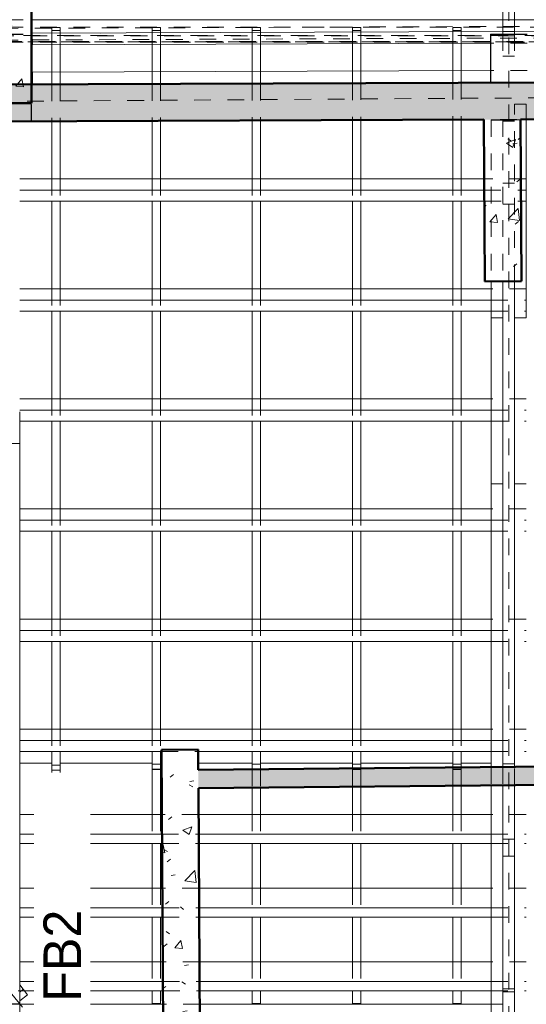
# Model space of a CAD drawing. Header units: metres. Extents: x -16.9 to 14.1, y -10.5 to 9.6.
# Tile 9 of 26: x -9 to -6, y -0.2 to 5.7. Entities that reach past the tile are written whole.
import ezdxf

# ---------------------------------------------------------------- set-up
doc = ezdxf.new("R2010")
doc.units = ezdxf.units.M
for name, pattern in [('Ligne de quadrillage', [0.022225, 0.0127, -0.003175, 0.003175, -0.003175]), ('Projeté', [0.003969, 0.002381, -0.001587]), ('Tiret', [0.00635, 0.003175, -0.003175])]:
    doc.linetypes.add(name, pattern=pattern)
for name, color, linetype, lineweight in [('A-FLOR-OVHD', 1, 'Projeté', 18), ('A-ROOF', 132, 'Continuous', 18), ('A-WALL', 113, 'Continuous', 25), ('A-WALL-HDLN', 110, 'Tiret', 25), ('A-WALL-PATT', 111, 'Continuous', 50), ('G-ANNO-TEXT', 231, 'Continuous', 9), ('S-BEAM', 12, 'Continuous', 18), ('S-BEAM-HDLN', 1, 'Tiret', 18), ('S-GRID', 1, 'Continuous', 9)]:
    doc.layers.add(name, color=color, linetype=linetype, lineweight=lineweight)
doc.styles.add('Bodoni MT_B_I', font='BOD_BI.TTF', dxfattribs={"height": 0.225})
pattern_1 = [(50, (0, 0), (0.546555, -0.047815), [0.05715, -0.62865]), (355, (0, 0), (-0.105728, 0.573166), [0.04572, -0.50292]), (100.451, (0.04555, -0.004), (0.440828, 0.52535), [0.04857, -0.53427]), (46.184, (0, 0.1524), (0.813237, -0.12613), [0.08572, -0.94297]), (96.636, (0.0678, 0.1419), (0.71221, 0.742287), [0.07286, -0.80141]), (351.184, (0, 0.1524), (0.712217, 0.742274), [0.06858, -0.75438]), (21, (0.0762, 0.1143), (0.454846, -0.306795), [0.05715, -0.62865]), (326, (0.0762, 0.1143), (0.185405, 0.55256), [0.04572, -0.50292]), (71.451, (0.1141, 0.08873), (0.64025, 0.245763), [0.04857, -0.53427]), (37.5, (0, 0), (0.009261, 0.2536672), [0.02515, -0.47168, 0.02515, -0.48539, -0.50482]), (37.5, (0, 0), (0.009261, 0.2536672), [-1.007, 0.02515, -0.47968]), (7.5, (0, 0), (0.200456, 0.300546), [0.02515, -0.26594, 0.02515, -0.46025, -0.1924]), (7.5, (0, 0), (0.200456, 0.300546), [-0.77648, 0.02515, -0.16726]), (327.5, (-0.16993, 0), (0.4067682, -0.0171882), [0.02515, -0.16535, 0.02515, -0.56921, -0.78867]), (327.5, (-0.16993, 0), (0.4067682, -0.0171882), [-0.78486, 0.02515, -0.76352]), (317.5, (-0.24613, 0), (0.444383, 0.076279), [0.02515, -0.2225, 0.02515, -0.36957, -0.56007]), (317.5, (-0.24613, 0), (0.444383, 0.076279), [-0.64237, 0.02515, -0.53492])]

# ---------------------------------------------------------------- blocks, each defined once
blk = doc.blocks.new('Poutre - Bois de construction de dimensions courantes - 70 220-4822813-PH R_1 EXISTANT')
at = {"layer": 'S-BEAM'}
for p, q in [((-6.1278, -0.339), (-6.1278, -0.119)), ((-6.1278, -0.119), (-6.0578, -0.119)), ((-6.0578, -0.119), (-6.0578, -0.339)), ((-6.0578, -0.339), (-6.1278, -0.339))]:
    blk.add_line(p, q, dxfattribs=at)

msp = doc.modelspace()

# ---------------------------------------------------------------- hatches: boundary and pattern name
at = {"layer": 'A-WALL-PATT', "lineweight": 18}
h = msp.add_hatch(dxfattribs=at)
h.set_pattern_fill('FP_1', color=256, style=0, pattern_type=2)
h.set_pattern_definition(pattern_1)
h.paths.add_polyline_path([(-8.9503, 5.2021), (-8.9503, 7.0253), (-9.3003, 7.0253), (-9.3003, 5.2021), (-9.2393, 5.2021)])
h = msp.add_hatch(dxfattribs=at)
h.set_pattern_fill('FP_1', color=256, style=0, pattern_type=2)
h.set_pattern_definition(pattern_1)
h.paths.add_polyline_path([(-13.1539, 5.0769), (5.5773, 5.1482), (5.5765, 5.3682), (-13.1547, 5.2969)])
h = msp.add_hatch(dxfattribs=at)
h.set_pattern_fill('FP_1', color=256, style=0, pattern_type=2)
h.set_pattern_definition(pattern_1)
h.paths.add_polyline_path([(-6.236, 4.1332), (-6.016, 4.1346), (-6.0223, 5.1041), (-6.2423, 5.1032), (-6.2394, 4.6472)])
h = msp.add_hatch(dxfattribs=at)
h.set_pattern_fill('FP_1', color=256, style=0, pattern_type=2)
h.set_pattern_definition(pattern_1)
h.paths.add_polyline_path([(-8.1254, -5.8136), (-7.9054, -5.8121), (-7.9523, 1.3308), (-8.1722, 1.3293), (-8.1262, -5.6983)])
h = msp.add_hatch(dxfattribs=at)
h.set_pattern_fill('FP_1', color=256, style=0, pattern_type=2)
h.set_pattern_definition(pattern_1)
h.paths.add_polyline_path([(-7.9507, 1.0991), (5.8294, 1.2325), (5.8288, 1.3425), (-7.9515, 1.2091)])

# ---------------------------------------------------------------- linework, layer by layer
at = {"layer": 'A-FLOR-OVHD'}
msp.add_line((-9.004, -0.2106), (-13.5434, 5.4615), dxfattribs=at)
at = {"layer": 'A-ROOF'}
for p, q in [((-8.9503, 5.6233), (-8.5347, 5.6213)), ((-8.8282, 1.2505), (-9.0203, 1.2505)), ((-8.2282, 1.2505), (-8.7782, 1.2505)), ((-8.1717, 1.2505), (-8.1782, 1.2505)), ((-7.6282, 1.2505), (-7.9517, 1.2505)), ((-7.0282, 1.2505), (-7.5782, 1.2505)), ((-6.4278, 1.2505), (-6.9782, 1.2505)), ((-6.1978, 1.2505), (-6.3778, 1.2505))]:
    msp.add_line(p, q, dxfattribs=at)
at = {"layer": 'A-WALL', "lineweight": 50}
for p, q in [((-8.9503, 7.0253), (-8.9503, 5.2021)), ((-13.1547, 5.2969), (5.5765, 5.3682)), ((-8.9503, 5.2021), (-9.3003, 5.2021)), ((-6.2423, 5.1032), (-12.8236, 5.0782)), ((-6.236, 4.1332), (-6.2423, 5.1032)), ((-2.5065, 5.1175), (-6.0223, 5.1041)), ((-6.0223, 5.1041), (-6.016, 4.1346)), ((-6.016, 4.1346), (-6.236, 4.1332)), ((-8.1722, 1.3293), (-7.9523, 1.3308)), ((-8.1487, -2.2673), (-8.1722, 1.3293)), ((-7.9523, 1.3308), (-7.9515, 1.2091)), ((-7.9515, 1.2091), (-2.4812, 1.2621)), ((-4.2047, 1.1354), (-7.9507, 1.0991)), ((-7.9507, 1.0991), (-7.9073, -5.5216))]:
    msp.add_line(p, q, dxfattribs=at)
at = {"layer": 'A-WALL'}
for p, q in [((-6.2028, 5.6144), (-6.2028, 5.3235)), ((-6.2028, 5.6144), (-5.9828, 5.6144)), ((-6.2028, 5.3235), (-6.345, 5.3229)), ((-9.2175, 5.0917), (-7.6102, 5.098))]:
    msp.add_line(p, q, dxfattribs=at)
at = {"layer": 'A-WALL-HDLN'}
for p, q in [((-9.3003, 5.6144), (-8.9503, 5.6144)), ((-7.6111, 5.318), (-9.1257, 5.3121)), ((-6.2028, 5.3235), (-5.9828, 5.3243)), ((-8.9503, 5.0928), (-8.9503, 5.2021)), ((-6.3442, 5.1029), (-2.3688, 5.1183))]:
    msp.add_line(p, q, dxfattribs=at)
at = {"layer": 'S-BEAM'}
for p, q in [((-6.1278, 7.1053), (-6.1278, 5.6144)), ((-6.0578, 7.1053), (-6.0578, 5.6144)), ((-8.9503, 5.701), (-6.1278, 5.701)), ((-6.0578, 5.701), (-2.2704, 5.701)), ((-6.1278, 5.6306), (-8.9449, 5.6196)), ((-8.9449, 5.6196), (-8.9446, 5.5496)), ((-2.2704, 5.6455), (-6.0578, 5.6308)), ((-8.9503, 5.5797), (-8.9447, 5.5797)), ((-6.2028, 5.5603), (-8.9446, 5.5496)), ((-8.8282, 5.5501), (-8.8282, 5.3867)), ((-8.7782, 5.5503), (-8.7782, 5.3869)), ((-8.2282, 5.5524), (-8.2282, 5.389)), ((-8.1782, 5.5526), (-8.1782, 5.3892)), ((-7.6282, 5.5547), (-7.6282, 5.3914)), ((-7.5782, 5.5549), (-7.5782, 5.3916)), ((-7.0282, 5.5571), (-7.0282, 5.3937)), ((-6.9782, 5.5573), (-6.9782, 5.3939)), ((-6.4278, 5.5594), (-6.4278, 5.396)), ((-6.3778, 5.5596), (-6.3778, 5.3962)), ((-6.2028, 5.3969), (-8.9441, 5.3862)), ((-8.9441, 5.3862), (-8.9438, 5.3162)), ((-6.2028, 5.3269), (-8.9438, 5.3162)), ((-8.8282, 5.3167), (-8.8282, 5.3134)), ((-8.7782, 5.3169), (-8.7782, 5.3136)), ((-8.2282, 5.319), (-8.2282, 5.3157)), ((-8.1782, 5.3192), (-8.1782, 5.3159)), ((-7.6282, 5.3214), (-7.6282, 5.318)), ((-7.5782, 5.3216), (-7.5782, 5.3182)), ((-7.0282, 5.3237), (-7.0282, 5.3203)), ((-6.9782, 5.3239), (-6.9782, 5.3204)), ((-6.4278, 5.326), (-6.4278, 5.3226)), ((-6.3778, 5.3262), (-6.3778, 5.3228)), ((-8.8282, 5.0933), (-8.8282, 4.7489)), ((-8.7782, 5.0935), (-8.7782, 4.7489)), ((-8.2282, 5.0956), (-8.2282, 4.7485)), ((-8.1782, 5.0958), (-8.1782, 4.7485)), ((-7.6282, 5.0979), (-7.6282, 4.7485)), ((-7.5782, 5.0981), (-7.5782, 4.7485)), ((-7.0282, 5.1002), (-7.0282, 4.7493)), ((-6.9782, 5.1004), (-6.9782, 4.7493)), ((-6.4278, 5.1025), (-6.4278, 4.7492)), ((-6.3778, 5.1027), (-6.3778, 4.7492)), ((-5.9878, 3.9163), (-5.9878, 5.1042)), ((-6.24, 4.7485), (-9.0203, 4.7485)), ((-9.0203, 4.6801), (-6.2396, 4.6801)), ((-9.0203, 4.6143), (-6.2391, 4.6143)), ((-8.8282, 4.6143), (-8.8282, 4.0906)), ((-8.7782, 4.6143), (-8.7782, 4.0906)), ((-8.2282, 4.6143), (-8.2282, 4.0901)), ((-8.1782, 4.6143), (-8.1782, 4.0901)), ((-7.6282, 4.6143), (-7.6282, 4.0901)), ((-7.5782, 4.6143), (-7.5782, 4.0901)), ((-7.0282, 4.6143), (-7.0282, 4.0901)), ((-6.9782, 4.6143), (-6.9782, 4.0901)), ((-6.4278, 4.6143), (-6.4278, 4.0901)), ((-6.3778, 4.6143), (-6.3778, 4.0901)), ((-6.1978, 4.1334), (-6.1978, 3.9163)), ((-6.1278, 4.1339), (-6.1278, 3.9163)), ((-6.0578, 3.9163), (-6.0578, 4.1343)), ((-6.1978, 4.0901), (-9.0203, 4.0901)), ((-9.0203, 4.0217), (-6.1978, 4.0217)), ((-9.0203, 3.9559), (-6.1978, 3.9559)), ((-8.8282, 3.9559), (-8.8282, 3.4317)), ((-8.7782, 3.9559), (-8.7782, 3.4317)), ((-8.2282, 3.9559), (-8.2282, 3.4317)), ((-8.1782, 3.9559), (-8.1782, 3.4317)), ((-7.6282, 3.9559), (-7.6282, 3.4317)), ((-7.5782, 3.9559), (-7.5782, 3.4317)), ((-7.0282, 3.9559), (-7.0282, 3.4317)), ((-6.9782, 3.9559), (-6.9782, 3.4317)), ((-6.4278, 3.9559), (-6.4278, 3.4317)), ((-6.3778, 3.9559), (-6.3778, 3.4317)), ((-6.1278, 3.9163), (-6.1978, 3.9163)), ((-6.1978, 3.9163), (-6.1978, 2.9226)), ((-6.1278, 3.9163), (-6.1278, 2.9226)), ((-6.0578, 2.9226), (-6.0578, 3.9163)), ((-5.9878, 3.9163), (-6.0578, 3.9163)), ((-8.8282, 3.4317), (-9.0203, 3.4317)), ((-6.1978, 3.4317), (-8.7782, 3.4317)), ((-9.0203, 3.3633), (-6.1978, 3.3633)), ((-9.0203, 3.163), (-9.0203, 3.3531)), ((-9.0203, 3.2975), (-6.1978, 3.2975)), ((-8.8282, 3.2975), (-8.8282, 2.7724)), ((-8.7782, 3.2975), (-8.7782, 2.7724)), ((-8.2282, 3.2975), (-8.2282, 2.7727)), ((-8.1782, 3.2975), (-8.1782, 2.7727)), ((-7.6282, 3.2975), (-7.6282, 2.7727)), ((-7.5782, 3.2975), (-7.5782, 2.7727)), ((-7.0282, 3.2975), (-7.0282, 2.7727)), ((-6.9782, 3.2975), (-6.9782, 2.7727)), ((-6.4278, 3.2975), (-6.4278, 2.7727)), ((-6.3778, 3.2975), (-6.3778, 2.7727)), ((-9.0903, 3.163), (-9.0203, 3.163)), ((-9.0203, 3.163), (-9.0203, -2.2673)), ((-6.1978, 2.9226), (-6.1278, 2.9226)), ((-6.1978, 1.2261), (-6.1978, 2.9226)), ((-6.1278, 1.2268), (-6.1278, 2.9226)), ((-6.0578, 2.9226), (-6.0578, 1.2274)), ((-6.0578, 2.9226), (-5.9878, 2.9226)), ((-8.8282, 2.7727), (-9.0203, 2.7727)), ((-6.1978, 2.7727), (-8.7782, 2.7727)), ((-9.0203, 2.7043), (-6.1978, 2.7043)), ((-9.0203, 2.6385), (-6.1978, 2.6385)), ((-8.8282, 2.6385), (-8.8282, 2.1125)), ((-8.7782, 2.6385), (-8.7782, 2.1125)), ((-8.2282, 2.6385), (-8.2282, 2.1125)), ((-8.1782, 2.6385), (-8.1782, 2.1125)), ((-7.6282, 2.6385), (-7.6282, 2.1125)), ((-7.5782, 2.6385), (-7.5782, 2.1125)), ((-7.0282, 2.6385), (-7.0282, 2.1125)), ((-6.9782, 2.6385), (-6.9782, 2.1125)), ((-6.4278, 2.6385), (-6.4278, 2.1125)), ((-6.3778, 2.6385), (-6.3778, 2.1125)), ((-6.1978, 2.1125), (-9.0203, 2.1125)), ((-9.0203, 2.0441), (-6.1978, 2.0441)), ((-9.0203, 1.9783), (-6.1978, 1.9783)), ((-8.8282, 1.9783), (-8.8282, 1.4536)), ((-8.7782, 1.9783), (-8.7782, 1.4535)), ((-8.2282, 1.9783), (-8.2282, 1.4535)), ((-8.1782, 1.9783), (-8.1782, 1.4535)), ((-7.6282, 1.9783), (-7.6282, 1.4535)), ((-7.5782, 1.9783), (-7.5782, 1.4535)), ((-7.0282, 1.9783), (-7.0282, 1.4535)), ((-6.9782, 1.9783), (-6.9782, 1.4535)), ((-6.4278, 1.9783), (-6.4278, 1.4535)), ((-6.3778, 1.9783), (-6.3778, 1.4535)), ((-8.7854, 1.4535), (-9.0203, 1.4535)), ((-6.1978, 1.4535), (-8.7782, 1.4535)), ((-9.0203, 1.3851), (-6.1978, 1.3851)), ((-9.0203, 1.3193), (-8.1722, 1.3193)), ((-8.8282, 1.3193), (-8.8282, 1.2077)), ((-8.7782, 1.3193), (-8.7782, 1.2077)), ((-8.2282, 1.3193), (-8.2282, 1.2154)), ((-8.1782, 1.3193), (-8.1782, 1.2154)), ((-7.9522, 1.3193), (-6.1978, 1.3193)), ((-7.6282, 1.3193), (-7.6282, 1.2154)), ((-7.5782, 1.3193), (-7.5782, 1.2154)), ((-7.0282, 1.3193), (-7.0282, 1.218)), ((-6.9782, 1.3193), (-6.9782, 1.2185)), ((-6.4278, 1.3193), (-6.4278, 1.2238)), ((-6.3778, 1.3193), (-6.3778, 1.2243)), ((-8.8282, 1.2077), (-8.7782, 1.2077)), ((-8.7782, 1.2069), (-8.8282, 1.2069)), ((-8.8282, 1.2069), (-8.8282, 0.9417)), ((-8.7782, 1.2069), (-8.7782, 0.9416)), ((-8.2282, 1.2139), (-8.2282, 1.2154)), ((-8.1782, 1.2139), (-8.2282, 1.2139)), ((-8.2282, 1.2139), (-8.2282, 0.9425)), ((-8.1782, 1.2154), (-8.1782, 1.2139)), ((-8.1782, 1.2139), (-8.1782, 0.9425)), ((-7.6282, 1.2139), (-7.6282, 1.2154)), ((-7.5782, 1.2139), (-7.6282, 1.2139)), ((-7.6282, 1.2139), (-7.6282, 1.2122)), ((-7.5782, 1.2154), (-7.5782, 1.2139)), ((-7.5782, 1.2139), (-7.5782, 1.2127)), ((-7.6282, 1.1022), (-7.6282, 0.9425)), ((-7.5782, 1.1027), (-7.5782, 0.9425)), ((-7.0282, 1.108), (-7.0282, 0.9425)), ((-6.9782, 1.1085), (-6.9782, 0.9425)), ((-6.4278, 1.1138), (-6.4278, 0.9432)), ((-6.3778, 1.1143), (-6.3778, 0.9431)), ((-6.1978, -3.3728), (-6.1978, 1.1161)), ((-6.1278, -3.3728), (-6.1278, 1.1167)), ((-6.0578, 1.1174), (-6.0578, -3.3728)), ((-8.8282, 0.9425), (-9.0203, 0.9425)), ((-8.1697, 0.9425), (-8.7782, 0.9425)), ((-6.1978, 0.9425), (-7.9497, 0.9425)), ((-9.0203, 0.8249), (-8.1689, 0.8249)), ((-9.0203, 0.7683), (-8.1686, 0.7683)), ((-8.8282, 0.7676), (-8.8282, 0.5015)), ((-8.7782, 0.7676), (-8.7782, 0.5015)), ((-8.2282, 0.7676), (-8.2282, 0.5015)), ((-8.1782, 0.7676), (-8.1782, 0.5015)), ((-7.9489, 0.8249), (-6.1978, 0.8249)), ((-7.9486, 0.7683), (-6.1978, 0.7683)), ((-7.6282, 0.7676), (-7.6282, 0.5015)), ((-7.5782, 0.7676), (-7.5782, 0.5015)), ((-7.0282, 0.7676), (-7.0282, 0.5015)), ((-6.9782, 0.7676), (-6.9782, 0.5015)), ((-6.4278, 0.7676), (-6.4278, 0.5015)), ((-6.3778, 0.7676), (-6.3778, 0.5015)), ((-8.1668, 0.5015), (-9.0203, 0.5015)), ((-6.1978, 0.5015), (-7.9468, 0.5015)), ((-9.0203, 0.3839), (-8.166, 0.3839)), ((-7.946, 0.3839), (-6.1978, 0.3839)), ((-9.0203, 0.3273), (-8.1657, 0.3273)), ((-8.8282, 0.3273), (-8.8282, 0.0591)), ((-8.7782, 0.3273), (-8.7782, 0.0591)), ((-8.2282, 0.3273), (-8.2282, 0.0605)), ((-8.1782, 0.3273), (-8.1782, 0.0605)), ((-7.9457, 0.3273), (-6.1978, 0.3273)), ((-7.6282, 0.3273), (-7.6282, 0.0604)), ((-7.5782, 0.3273), (-7.5782, 0.0604)), ((-7.0282, 0.3273), (-7.0282, 0.0603)), ((-6.9782, 0.3273), (-6.9782, 0.0602)), ((-6.4278, 0.3273), (-6.4278, 0.0602)), ((-6.3778, 0.3273), (-6.3778, 0.0601)), ((-8.8282, 0.0604), (-9.0203, 0.0604)), ((-8.1639, 0.0604), (-8.7782, 0.0604)), ((-7.5851, 0.0604), (-7.9439, 0.0604)), ((-7.0282, 0.0604), (-7.5782, 0.0604)), ((-6.4278, 0.0604), (-6.9782, 0.0604)), ((-6.1978, 0.0604), (-6.3778, 0.0604)), ((-9.0203, -0.0572), (-8.1632, -0.0572)), ((-7.9431, -0.0572), (-6.1978, -0.0572)), ((-9.0203, -0.0782), (-8.9995, -0.1042)), ((-8.9995, -0.1042), (-9.0203, -0.1208)), ((-8.9738, -0.1364), (-8.9995, -0.1042)), ((-8.9918, -0.1138), (-8.1628, -0.1138)), ((-8.8282, -0.1138), (-8.8282, -0.194)), ((-8.7782, -0.1138), (-8.7782, -0.194)), ((-8.2282, -0.1138), (-8.2282, -0.194)), ((-8.1782, -0.1138), (-8.1782, -0.194)), ((-7.9428, -0.1138), (-6.1978, -0.1138)), ((-7.6282, -0.1138), (-7.6282, -0.194)), ((-7.5782, -0.1138), (-7.5782, -0.194)), ((-7.0282, -0.1138), (-7.0282, -0.194)), ((-6.9782, -0.1138), (-6.9782, -0.194)), ((-6.4278, -0.1138), (-6.4278, -0.194)), ((-6.3778, -0.1138), (-6.3778, -0.194)), ((-6.0578, -0.1017), (-6.1278, -0.1017)), ((-6.1278, -0.1017), (-6.1278, -0.119)), ((-6.0578, -0.119), (-6.0578, -0.1017)), ((-9.0203, -0.1736), (-8.9738, -0.1364)), ((-6.1278, -0.119), (-6.0578, -0.119)), ((-8.1623, -0.194), (-9.0203, -0.194)), ((-7.6266, -0.194), (-7.9423, -0.194)), ((-6.1978, -0.194), (-7.6266, -0.194))]:
    msp.add_line(p, q, dxfattribs=at)
at = {"layer": 'S-BEAM-HDLN'}
for p, q in [((-9.329, 5.6482), (4.2502, 5.701)), ((-9.3002, 5.701), (-8.9503, 5.701)), ((-6.1278, 5.701), (-6.0579, 5.701)), ((-9.2986, 5.6566), (-7.1899, 5.6566)), ((-2.297, 5.6056), (-9.2986, 5.6056)), ((-2.4562, 5.605), (-9.2986, 5.605)), ((-8.9447, 5.5797), (6.2098, 5.6386)), ((-8.8282, 5.6367), (-8.8282, 5.6535)), ((-8.8282, 5.6535), (-8.7782, 5.6535)), ((-8.7782, 5.6367), (-8.8282, 5.6367)), ((-8.8282, 5.6367), (-8.8282, 5.5501)), ((-8.7782, 5.6535), (-8.7782, 5.6367)), ((-8.7782, 5.6367), (-8.7782, 5.5503)), ((-8.2282, 5.6365), (-8.2282, 5.6535)), ((-8.2282, 5.6535), (-8.1782, 5.6535)), ((-8.1782, 5.6365), (-8.2282, 5.6365)), ((-8.2282, 5.6365), (-8.2282, 5.5525)), ((-8.1782, 5.6535), (-8.1782, 5.6365)), ((-8.1782, 5.6365), (-8.1782, 5.5526)), ((-7.6282, 5.6365), (-7.6282, 5.6535)), ((-7.6282, 5.6535), (-7.5782, 5.6535)), ((-7.5782, 5.6365), (-7.6282, 5.6365)), ((-7.6282, 5.6365), (-7.6282, 5.5548)), ((-7.5782, 5.6535), (-7.5782, 5.6365)), ((-7.5782, 5.6365), (-7.5782, 5.555)), ((-7.1644, 5.6566), (0.5607, 5.6566)), ((-7.0282, 5.6365), (-7.0282, 5.6535)), ((-7.0282, 5.6535), (-6.9782, 5.6535)), ((-6.9782, 5.6365), (-7.0282, 5.6365)), ((-7.0282, 5.6365), (-7.0282, 5.5571)), ((-6.9782, 5.6535), (-6.9782, 5.6365)), ((-6.9782, 5.6365), (-6.9782, 5.5573)), ((-6.4278, 5.6365), (-6.4278, 5.6535)), ((-6.4278, 5.6535), (-6.3778, 5.6535)), ((-6.3778, 5.6365), (-6.4278, 5.6365)), ((-6.4278, 5.6365), (-6.4278, 5.5594)), ((-6.3778, 5.6535), (-6.3778, 5.6365)), ((-6.3778, 5.6365), (-6.3778, 5.5596)), ((-6.0579, 5.6308), (-6.1278, 5.6306)), ((-6.1278, 5.6143), (-6.1278, 5.4834)), ((-6.0578, 5.6143), (-6.0578, 5.4834)), ((-9.3287, 5.5782), (-8.9503, 5.5797)), ((-3.8069, 5.5696), (-9.2986, 5.5696)), ((-4.0722, 5.5686), (-9.2986, 5.5686)), ((-9.2986, 5.5666), (-4.5872, 5.5666)), ((-5.9829, 5.5611), (-6.2028, 5.5603)), ((-6.1278, 5.4834), (-6.0578, 5.4834)), ((-8.8282, 5.3867), (-8.8282, 5.3167)), ((-8.7782, 5.3868), (-8.7782, 5.3169)), ((-8.2282, 5.389), (-8.2282, 5.3191)), ((-8.1782, 5.3892), (-8.1782, 5.3193)), ((-7.6282, 5.3913), (-7.6282, 5.3214)), ((-7.5782, 5.3915), (-7.5782, 5.3216)), ((-7.0282, 5.3936), (-7.0282, 5.3237)), ((-6.9782, 5.3938), (-6.9782, 5.3239)), ((-6.4278, 5.396), (-6.4278, 5.3261)), ((-6.3778, 5.3962), (-6.3778, 5.3263)), ((-5.9829, 5.3977), (-6.2028, 5.3969)), ((-8.8282, 5.3134), (-8.8282, 5.0933)), ((-8.7782, 5.3135), (-8.7782, 5.0935)), ((-8.2282, 5.3156), (-8.2282, 5.0956)), ((-8.1782, 5.3158), (-8.1782, 5.0958)), ((-7.6282, 5.3179), (-7.6282, 5.098)), ((-7.5782, 5.3181), (-7.5782, 5.0982)), ((-7.0282, 5.3202), (-7.0282, 5.1003)), ((-6.9782, 5.3204), (-6.9782, 5.1005)), ((-6.4278, 5.3225), (-6.4278, 5.1026)), ((-6.3778, 5.3227), (-6.3778, 5.1028)), ((-5.9829, 5.3277), (-6.2028, 5.3269)), ((-6.0578, 5.1952), (-5.9878, 5.1952)), ((-6.0578, 4.1344), (-6.0578, 5.1952)), ((-5.9878, 5.1042), (-5.9878, 5.1952)), ((-6.1978, 5.102), (-6.1978, 5.1001)), ((-6.1978, 5.102), (-6.1278, 5.102)), ((-6.1978, 5.1001), (-6.1278, 5.1001)), ((-6.1978, 5.1001), (-6.1978, 4.1334)), ((-6.1278, 5.102), (-6.1278, 5.1001)), ((-6.1278, 5.1001), (-6.1278, 4.1339)), ((-6.1278, 5.0987), (-6.0578, 5.0987)), ((-6.0578, 5.0977), (-6.1278, 5.0977)), ((-6.1278, 5.0932), (-6.0578, 5.0932)), ((-6.0578, 5.102), (-5.9878, 5.102)), ((-8.8282, 4.7488), (-8.8282, 4.6144)), ((-8.7782, 4.7488), (-8.7782, 4.6144)), ((-8.2282, 4.7485), (-8.2282, 4.6144)), ((-8.1782, 4.7485), (-8.1782, 4.6144)), ((-7.6282, 4.7485), (-7.6282, 4.6144)), ((-7.5782, 4.7485), (-7.5782, 4.6144)), ((-7.0282, 4.7493), (-7.0282, 4.6144)), ((-6.9782, 4.7493), (-6.9782, 4.6144)), ((-6.4278, 4.7491), (-6.4278, 4.6144)), ((-6.3778, 4.7491), (-6.3778, 4.6144)), ((-5.9879, 4.7485), (-6.24, 4.7485)), ((-6.1278, 4.7213), (-6.0578, 4.7213)), ((-6.2395, 4.6801), (-5.9879, 4.6801)), ((-6.2391, 4.6143), (-5.9879, 4.6143)), ((-6.0578, 4.5971), (-6.1278, 4.5971)), ((-8.8282, 4.0905), (-8.8282, 3.9559)), ((-8.7782, 4.0905), (-8.7782, 3.9559)), ((-8.2282, 4.09), (-8.2282, 3.9559)), ((-8.1782, 4.09), (-8.1782, 3.9559)), ((-7.6282, 4.09), (-7.6282, 3.9559)), ((-7.5782, 4.09), (-7.5782, 3.9559)), ((-7.0282, 4.09), (-7.0282, 3.9559)), ((-6.9782, 4.09), (-6.9782, 3.9559)), ((-6.4278, 4.09), (-6.4278, 3.9559)), ((-6.3778, 4.09), (-6.3778, 3.9559)), ((-5.9879, 4.0901), (-6.1978, 4.0901)), ((-6.1978, 4.0217), (-5.9879, 4.0217)), ((-6.1978, 3.9559), (-5.9879, 3.9559)), ((-8.8282, 3.4317), (-8.8282, 3.2976)), ((-8.7782, 3.4317), (-8.8281, 3.4317)), ((-8.7782, 3.4316), (-8.7782, 3.2976)), ((-8.2282, 3.4317), (-8.2282, 3.2976)), ((-8.1782, 3.4317), (-8.1782, 3.2976)), ((-7.6282, 3.4317), (-7.6282, 3.2976)), ((-7.5782, 3.4317), (-7.5782, 3.2976)), ((-7.0282, 3.4317), (-7.0282, 3.2976)), ((-6.9782, 3.4317), (-6.9782, 3.2976)), ((-6.4278, 3.4317), (-6.4278, 3.2976)), ((-6.3778, 3.4317), (-6.3778, 3.2976)), ((-5.9879, 3.4317), (-6.1978, 3.4317)), ((-6.1978, 3.3633), (-5.9879, 3.3633)), ((-6.1978, 3.2975), (-5.9879, 3.2975)), ((-8.8282, 2.7724), (-8.8282, 2.6386)), ((-8.7782, 2.7727), (-8.8281, 2.7727)), ((-8.7782, 2.7723), (-8.7782, 2.6386)), ((-8.2282, 2.7727), (-8.2282, 2.6386)), ((-8.1782, 2.7727), (-8.1782, 2.6386)), ((-7.6282, 2.7727), (-7.6282, 2.6386)), ((-7.5782, 2.7727), (-7.5782, 2.6386)), ((-7.0282, 2.7727), (-7.0282, 2.6386)), ((-6.9782, 2.7727), (-6.9782, 2.6386)), ((-6.4278, 2.7727), (-6.4278, 2.6386)), ((-6.3778, 2.7727), (-6.3778, 2.6386)), ((-5.9879, 2.7727), (-6.1978, 2.7727)), ((-6.1978, 2.7043), (-5.9879, 2.7043)), ((-6.1978, 2.6385), (-5.9879, 2.6385)), ((-8.8282, 2.1124), (-8.8282, 1.9783)), ((-8.7782, 2.1124), (-8.7782, 1.9783)), ((-8.2282, 2.1124), (-8.2282, 1.9783)), ((-8.1782, 2.1124), (-8.1782, 1.9783)), ((-7.6282, 2.1124), (-7.6282, 1.9783)), ((-7.5782, 2.1124), (-7.5782, 1.9783)), ((-7.0282, 2.1124), (-7.0282, 1.9783)), ((-6.9782, 2.1124), (-6.9782, 1.9783)), ((-6.4278, 2.1124), (-6.4278, 1.9783)), ((-6.3778, 2.1124), (-6.3778, 1.9783)), ((-5.9879, 2.1125), (-6.1978, 2.1125)), ((-6.1978, 2.0441), (-5.9879, 2.0441)), ((-6.1978, 1.9783), (-5.9879, 1.9783)), ((-8.8282, 1.4535), (-8.8282, 1.3194)), ((-8.7782, 1.4535), (-8.7854, 1.4535)), ((-8.7782, 1.4535), (-8.7782, 1.3194)), ((-8.2282, 1.4535), (-8.2282, 1.3194)), ((-8.1782, 1.4535), (-8.1782, 1.3194)), ((-7.6282, 1.4535), (-7.6282, 1.3194)), ((-7.5782, 1.4535), (-7.5782, 1.3194)), ((-7.0282, 1.4535), (-7.0282, 1.3194)), ((-6.9782, 1.4535), (-6.9782, 1.3194)), ((-6.4278, 1.4535), (-6.4278, 1.3194)), ((-6.3778, 1.4535), (-6.3778, 1.3194)), ((-5.9879, 1.4535), (-6.1978, 1.4535)), ((-6.1978, 1.3851), (-5.9879, 1.3851)), ((-8.1721, 1.3193), (-7.9522, 1.3193)), ((-6.1978, 1.3193), (-5.9879, 1.3193)), ((-8.2282, 1.2436), (-8.1782, 1.2436)), ((-7.6282, 1.2436), (-7.5782, 1.2436)), ((-7.0282, 1.2436), (-6.9782, 1.2436)), ((-6.4278, 1.2436), (-6.3778, 1.2436)), ((-6.0578, 1.2463), (-6.1278, 1.2463)), ((-8.8282, 1.2368), (-8.7782, 1.2368)), ((-8.8282, 1.2069), (-8.8282, 1.2076)), ((-8.7782, 1.2076), (-8.7782, 1.2069)), ((-8.2282, 1.212), (-8.1782, 1.212)), ((-7.6282, 1.2122), (-7.6282, 1.212)), ((-7.6282, 1.212), (-7.5782, 1.212)), ((-7.6282, 1.212), (-7.6282, 1.1023)), ((-7.5782, 1.2127), (-7.5782, 1.212)), ((-7.5782, 1.212), (-7.5782, 1.1027)), ((-7.0282, 1.218), (-7.0282, 1.212)), ((-6.9782, 1.2139), (-7.0282, 1.2139)), ((-7.0282, 1.212), (-6.9782, 1.212)), ((-7.0282, 1.212), (-7.0282, 1.1081)), ((-6.9782, 1.2185), (-6.9782, 1.212)), ((-6.9782, 1.212), (-6.9782, 1.1086)), ((-6.4278, 1.2238), (-6.4278, 1.212)), ((-6.3778, 1.2139), (-6.4278, 1.2139)), ((-6.4278, 1.212), (-6.3778, 1.212)), ((-6.4278, 1.212), (-6.4278, 1.1139)), ((-6.3778, 1.2243), (-6.3778, 1.212)), ((-6.3778, 1.212), (-6.3778, 1.1144)), ((-6.1978, 1.226), (-6.1978, 1.1161)), ((-6.1278, 1.2267), (-6.1278, 1.1168)), ((-6.0578, 1.1175), (-6.0578, 1.2274)), ((-8.8282, 0.9417), (-8.8282, 0.7677)), ((-8.7782, 0.9425), (-8.8281, 0.9425)), ((-8.7782, 0.9416), (-8.7782, 0.7677)), ((-8.2282, 0.9425), (-8.2282, 0.7677)), ((-8.1782, 0.9425), (-8.1782, 0.7677)), ((-7.9498, 0.9425), (-8.1697, 0.9425)), ((-7.6282, 0.9425), (-7.6282, 0.7677)), ((-7.5782, 0.9425), (-7.5782, 0.7677)), ((-7.0282, 0.9425), (-7.0282, 0.7677)), ((-6.9782, 0.9425), (-6.9782, 0.7677)), ((-6.4278, 0.9431), (-6.4278, 0.7677)), ((-6.3778, 0.9431), (-6.3778, 0.7677)), ((-5.9879, 0.9425), (-6.1978, 0.9425)), ((-8.1689, 0.8249), (-7.949, 0.8249)), ((-8.1685, 0.7683), (-7.9486, 0.7683)), ((-6.1978, 0.8249), (-5.9879, 0.8249)), ((-6.1978, 0.7683), (-5.9879, 0.7683)), ((-6.0578, 0.7944), (-6.1278, 0.7944)), ((-6.1278, 0.6921), (-6.0578, 0.6921)), ((-8.8282, 0.5015), (-8.8282, 0.3273)), ((-8.7782, 0.5015), (-8.7782, 0.3273)), ((-8.2282, 0.5015), (-8.2282, 0.3273)), ((-8.1782, 0.5015), (-8.1782, 0.3273)), ((-7.9469, 0.5015), (-8.1668, 0.5015)), ((-7.6282, 0.5015), (-7.6282, 0.3273)), ((-7.5782, 0.5015), (-7.5782, 0.3273)), ((-7.0282, 0.5015), (-7.0282, 0.3273)), ((-6.9782, 0.5015), (-6.9782, 0.3273)), ((-6.4278, 0.5015), (-6.4278, 0.3273)), ((-6.3778, 0.5015), (-6.3778, 0.3273)), ((-5.9879, 0.5015), (-6.1978, 0.5015)), ((-8.166, 0.3839), (-7.9461, 0.3839)), ((-6.1978, 0.3839), (-5.9879, 0.3839)), ((-8.1656, 0.3273), (-7.9457, 0.3273)), ((-6.1978, 0.3273), (-5.9879, 0.3273)), ((-8.8282, 0.059), (-8.8282, -0.1138)), ((-8.7782, 0.0604), (-8.8281, 0.0604)), ((-8.7782, 0.059), (-8.7782, -0.1138)), ((-8.2282, 0.0604), (-8.2282, -0.1138)), ((-8.1782, 0.0604), (-8.1782, -0.1138)), ((-7.944, 0.0604), (-8.1639, 0.0604)), ((-7.6282, 0.0603), (-7.6282, -0.1138)), ((-7.5782, 0.0604), (-7.585, 0.0604)), ((-7.5782, 0.0603), (-7.5782, -0.1138)), ((-7.0282, 0.0602), (-7.0282, -0.1138)), ((-6.9782, 0.0604), (-7.0281, 0.0604)), ((-6.9782, 0.0602), (-6.9782, -0.1138)), ((-6.3779, 0.0604), (-6.4278, 0.0604)), ((-6.4278, 0.0601), (-6.4278, -0.1138)), ((-6.3778, 0.0601), (-6.3778, -0.1138)), ((-5.9879, 0.0604), (-6.1978, 0.0604)), ((-8.1631, -0.0572), (-7.9432, -0.0572)), ((-6.1978, -0.0572), (-5.9879, -0.0572)), ((-9.2302, -0.1138), (-8.9918, -0.1138)), ((-8.1627, -0.1138), (-7.9428, -0.1138)), ((-6.1978, -0.1138), (-5.9879, -0.1138)), ((-9.0203, -0.1918), (-9.0903, -0.1918)), ((-9.0903, -0.1927), (-9.0203, -0.1927)), ((-8.7782, -0.1906), (-8.8282, -0.1906)), ((-8.1782, -0.1901), (-8.2282, -0.1901)), ((-7.9423, -0.194), (-8.1622, -0.194)), ((-7.5782, -0.1901), (-7.6282, -0.1901)), ((-6.9782, -0.1901), (-7.0282, -0.1901)), ((-6.3778, -0.1901), (-6.4278, -0.1901)), ((-6.1278, -0.194), (-6.1978, -0.194))]:
    msp.add_line(p, q, dxfattribs=at)
at = {"layer": 'S-GRID', "linetype": 'Ligne de quadrillage'}
for p, q in [((-6.0928, -9.7059), (-6.0928, 8.3345)), ((1.5236, 5.282), (-16.0995, 5.1665))]:
    msp.add_line(p, q, dxfattribs=at)

# ---------------------------------------------------------------- block references
at = {"layer": 'S-BEAM'}
msp.add_blockref('Poutre - Bois de construction de dimensions courantes - 70 220-4822813-PH R_1 EXISTANT', (0, 0), dxfattribs=at)

# ---------------------------------------------------------------- next in the draw order: texts
at = {"layer": 'G-ANNO-TEXT', "color": 190, "insert": (-8.878, -1.3158), "char_height": 0.225, "width": 2.453164, "attachment_point": 1, "rotation": 90, "style": 'Bodoni MT_B_I', "bg_fill": 3, "box_fill_scale": 1.25, "bg_fill_color": 256, "bg_fill_true_color": 13158600, "bg_fill_transparency": 0}
msp.add_mtext('FERME FB2', dxfattribs=at)

doc.saveas('drawing.dxf')
